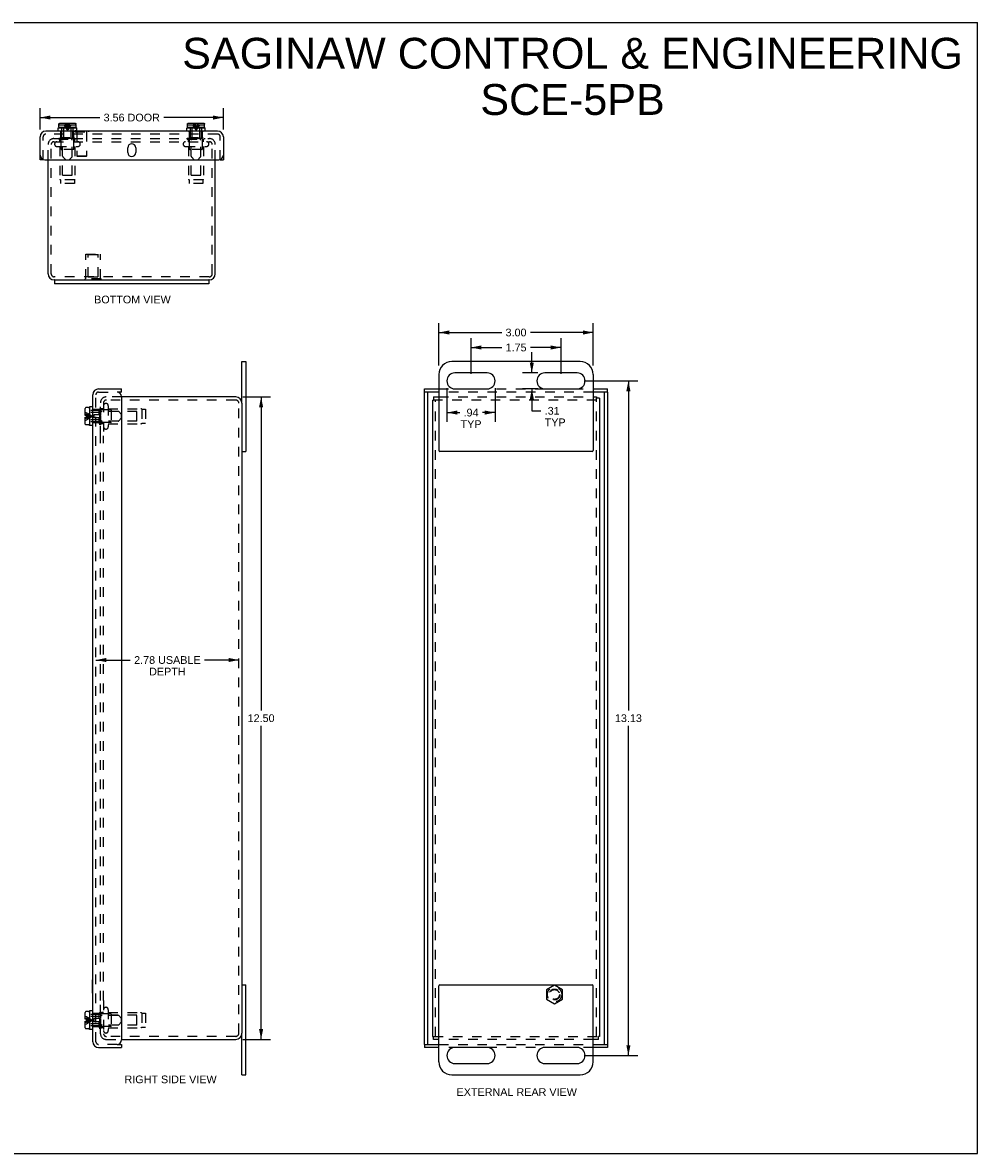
# Model space of a CAD drawing. Header units: inches. Extents: x 0 to 34, y 0 to 22.
# Tile 3 of 3: x 15.4 to 34, y 0 to 22. Entities that reach past the tile are written whole.
import ezdxf

# ---------------------------------------------------------------- set-up
doc = ezdxf.new("R2010")
doc.units = ezdxf.units.IN
doc.header["$LTSCALE"] = 1.87
doc.header["$MEASUREMENT"] = 0
doc.linetypes.add('HIDDEN', pattern=[0.2, 0.1, -0.1])
doc.layers.get('0').update_dxf_attribs({"linetype": 'CONTINUOUS'})
for name, color, linetype in [('DEFAULT_2', 8, 'HIDDEN'), ('DIMENSIONS', 7, 'CONTINUOUS'), ('DOOR_ASSEMBLY', 7, 'CONTINUOUS')]:
    doc.layers.add(name, color=color, linetype=linetype)
doc.styles.get("Standard").update_dxf_attribs({"font": 'arial.ttf'})
doc.dimstyles.new('DIMSTYLE_2', dxfattribs={"dimtxt": 0.15, "dimasz": 0.2, "dimexe": 0.09, "dimexo": 0.07, "dimgap": 0.0375, "dimtad": 0, "dimtih": 1, "dimtoh": 1, "dimzin": 4, "dimdsep": 46, "dimtxsty": 'Standard', "dimblk": '_FILLED', "dimblk1": '_FILLED', "dimblk2": '_FILLED', "dimcen": 0.09, "dimadec": 3, "dimazin": 1, "dimtfac": 1, "dimtdec": 3, "dimtofl": 0, "dimtmove": 0, "dimatfit": 3, "dimldrblk": '_FILLED', "dimfxl": 0, "dimtolj": 1, "dimtzin": 4, "dimarcsym": 0})

# ---------------------------------------------------------------- blocks, each defined once
blk = doc.blocks.new('_FILLED')
at = {"color": 0, "linetype": 'ByBlock'}
blk.add_solid([(0, 0), (-1, 0.2), (-1, -0.2)], dxfattribs=at)
blk = doc.blocks.new('*D3')
at = {"layer": 'DIMENSIONS', "color": 2, "linetype": 'Continuous'}
for p, q in [((15.776, 19.919), (15.776, 20.333)), ((19.339, 19.919), (19.339, 20.333)), ((15.776, 20.153), (16.936, 20.153)), ((19.339, 20.153), (18.179, 20.153))]:
    blk.add_line(p, q, dxfattribs=at)
at = {"layer": 'DIMENSIONS', "color": 2, "linetype": 'Continuous', "xscale": 0.2, "yscale": 0.2, "zscale": 0.2, "rotation": 180}
blk.add_blockref('_FILLED', (15.776, 20.153), dxfattribs=at)
at = {"layer": 'DIMENSIONS', "color": 2, "linetype": 'Continuous', "xscale": 0.2, "yscale": 0.2, "zscale": 0.2}
blk.add_blockref('_FILLED', (19.339, 20.153), dxfattribs=at)
at = {"layer": 'DIMENSIONS', "color": 2, "linetype": 'Continuous', "insert": (17.558, 20.228), "char_height": 0.15, "width": 1.09349, "attachment_point": 2, "line_spacing_factor": 0.9}
blk.add_mtext('3.56 DOOR', dxfattribs=at)
blk = doc.blocks.new('*D4')
at = {"layer": 'DIMENSIONS', "color": 2, "linetype": 'Continuous'}
for p, q in [((23.53, 15.326), (23.53, 16.151)), ((26.53, 15.326), (26.53, 16.151)), ((23.53, 15.971), (24.751, 15.971)), ((26.53, 15.971), (25.308, 15.971))]:
    blk.add_line(p, q, dxfattribs=at)
at = {"layer": 'DIMENSIONS', "color": 2, "linetype": 'Continuous', "xscale": 0.2, "yscale": 0.2, "zscale": 0.2, "rotation": 180}
blk.add_blockref('_FILLED', (23.53, 15.971), dxfattribs=at)
at = {"layer": 'DIMENSIONS', "color": 2, "linetype": 'Continuous', "xscale": 0.2, "yscale": 0.2, "zscale": 0.2}
blk.add_blockref('_FILLED', (26.53, 15.971), dxfattribs=at)
at = {"layer": 'DIMENSIONS', "color": 2, "linetype": 'Continuous', "insert": (25.03, 16.046), "char_height": 0.15, "width": 0.40762, "attachment_point": 2, "line_spacing_factor": 0.9}
blk.add_mtext('3.00', dxfattribs=at)
blk = doc.blocks.new('*D5')
at = {"layer": 'DIMENSIONS', "color": 2, "linetype": 'Continuous'}
for p, q in [((23.686, 14.889), (23.686, 14.233)), ((24.623, 14.889), (24.623, 14.233)), ((23.686, 14.413), (23.934, 14.413)), ((24.623, 14.413), (24.375, 14.413))]:
    blk.add_line(p, q, dxfattribs=at)
at = {"layer": 'DIMENSIONS', "color": 2, "linetype": 'Continuous', "xscale": 0.2, "yscale": 0.2, "zscale": 0.2, "rotation": 180}
blk.add_blockref('_FILLED', (23.686, 14.413), dxfattribs=at)
at = {"layer": 'DIMENSIONS', "color": 2, "linetype": 'Continuous', "xscale": 0.2, "yscale": 0.2, "zscale": 0.2}
blk.add_blockref('_FILLED', (24.623, 14.413), dxfattribs=at)
at = {"layer": 'DIMENSIONS', "color": 2, "linetype": 'Continuous', "insert": (24.155, 14.488), "char_height": 0.15, "width": 0.40651, "attachment_point": 2, "line_spacing_factor": 0.9}
blk.add_mtext('.94\\PTYP', dxfattribs=at)
blk = doc.blocks.new('*D6')
at = {"layer": 'DIMENSIONS', "color": 2, "linetype": 'Continuous'}
for p, q in [((25.337, 15.186), (25.337, 15.586)), ((25.452, 15.186), (25.157, 15.186)), ((25.452, 14.873), (25.157, 14.873)), ((25.337, 14.873), (25.337, 14.448)), ((25.337, 14.448), (25.512, 14.448))]:
    blk.add_line(p, q, dxfattribs=at)
at = {"layer": 'DIMENSIONS', "color": 2, "linetype": 'Continuous', "xscale": 0.2, "yscale": 0.2, "zscale": 0.2}
for p, rotation in [((25.337, 15.186), 270), ((25.337, 14.873), 90)]:
    blk.add_blockref('_FILLED', p, dxfattribs=dict(at, rotation=rotation))
at = {"layer": 'DIMENSIONS', "color": 2, "linetype": 'Continuous', "insert": (25.587, 14.523), "char_height": 0.15, "width": 0.40651, "attachment_point": 1, "line_spacing_factor": 0.9}
blk.add_mtext('.31\\PTYP', dxfattribs=at)
blk = doc.blocks.new('*D7')
at = {"layer": 'DIMENSIONS', "color": 2, "linetype": 'Continuous'}
for p, q in [((19.72, 14.717), (20.253, 14.717)), ((20.073, 14.717), (20.073, 8.617)), ((20.073, 2.217), (20.073, 8.317)), ((19.72, 2.217), (20.253, 2.217))]:
    blk.add_line(p, q, dxfattribs=at)
at = {"layer": 'DIMENSIONS', "color": 2, "linetype": 'Continuous', "xscale": 0.2, "yscale": 0.2, "zscale": 0.2}
for p, rotation in [((20.073, 14.717), 90), ((20.073, 2.217), 270)]:
    blk.add_blockref('_FILLED', p, dxfattribs=dict(at, rotation=rotation))
at = {"layer": 'DIMENSIONS', "color": 2, "linetype": 'Continuous', "insert": (20.073, 8.542), "char_height": 0.15, "width": 0.52416, "attachment_point": 2, "line_spacing_factor": 0.9}
blk.add_mtext('12.50', dxfattribs=at)
blk = doc.blocks.new('*D8')
at = {"layer": 'DIMENSIONS', "color": 2, "linetype": 'Continuous'}
for p, q in [((16.862, 9.599), (17.53, 9.599)), ((19.64, 9.599), (18.971, 9.599))]:
    blk.add_line(p, q, dxfattribs=at)
at = {"layer": 'DIMENSIONS', "color": 2, "linetype": 'Continuous', "xscale": 0.2, "yscale": 0.2, "zscale": 0.2, "rotation": 180}
blk.add_blockref('_FILLED', (16.862, 9.599), dxfattribs=at)
at = {"layer": 'DIMENSIONS', "color": 2, "linetype": 'Continuous', "xscale": 0.2, "yscale": 0.2, "zscale": 0.2}
blk.add_blockref('_FILLED', (19.64, 9.599), dxfattribs=at)
at = {"layer": 'DIMENSIONS', "color": 2, "linetype": 'Continuous', "insert": (18.251, 9.674), "char_height": 0.15, "width": 1.29089, "attachment_point": 2, "line_spacing_factor": 0.9}
blk.add_mtext('2.78 USABLE\\PDEPTH', dxfattribs=at)
blk = doc.blocks.new('*D10')
at = {"layer": 'DIMENSIONS', "color": 2, "linetype": 'Continuous'}
for p, q in [((26.357, 15.029), (27.395, 15.029)), ((27.215, 15.029), (27.215, 8.617)), ((27.215, 1.904), (27.215, 8.317)), ((26.357, 1.904), (27.395, 1.904))]:
    blk.add_line(p, q, dxfattribs=at)
at = {"layer": 'DIMENSIONS', "color": 2, "linetype": 'Continuous', "xscale": 0.2, "yscale": 0.2, "zscale": 0.2}
for p, rotation in [((27.215, 15.029), 90), ((27.215, 1.904), 270)]:
    blk.add_blockref('_FILLED', p, dxfattribs=dict(at, rotation=rotation))
at = {"layer": 'DIMENSIONS', "color": 2, "linetype": 'Continuous', "insert": (27.215, 8.542), "char_height": 0.15, "width": 0.52416, "attachment_point": 2, "line_spacing_factor": 0.9}
blk.add_mtext('13.13', dxfattribs=at)
blk = doc.blocks.new('*D11')
at = {"layer": 'DIMENSIONS', "color": 2, "linetype": 'Continuous'}
for p, q in [((24.155, 15.169), (24.155, 15.859)), ((25.905, 15.169), (25.905, 15.859)), ((24.155, 15.679), (24.751, 15.679)), ((25.905, 15.679), (25.308, 15.679))]:
    blk.add_line(p, q, dxfattribs=at)
at = {"layer": 'DIMENSIONS', "color": 2, "linetype": 'Continuous', "xscale": 0.2, "yscale": 0.2, "zscale": 0.2, "rotation": 180}
blk.add_blockref('_FILLED', (24.155, 15.679), dxfattribs=at)
at = {"layer": 'DIMENSIONS', "color": 2, "linetype": 'Continuous', "xscale": 0.2, "yscale": 0.2, "zscale": 0.2}
blk.add_blockref('_FILLED', (25.905, 15.679), dxfattribs=at)
at = {"layer": 'DIMENSIONS', "color": 2, "linetype": 'Continuous', "insert": (25.03, 15.754), "char_height": 0.15, "width": 0.40762, "attachment_point": 2, "line_spacing_factor": 0.9}
blk.add_mtext('1.75', dxfattribs=at)

msp = doc.modelspace()

# ---------------------------------------------------------------- linework, layer by layer
at = {"color": 7, "linetype": 'Continuous'}
for p, q in [((0, 22), (34, 22)), ((34, 0), (34, 22)), ((16.0575, 16.9928), (16.0575, 16.9178)), ((16.0575, 16.9928), (19.0575, 16.9928)), ((19.0575, 16.9928), (19.0575, 16.9178)), ((19.6997, 14.5968), (19.6997, 15.4043)), ((19.6997, 15.4043), (19.7747, 15.4043)), ((23.4046, 14.6568), (23.4266, 14.6568)), ((23.4266, 14.7168), (23.4266, 14.6568)), ((26.5946, 14.7168), (26.5946, 14.6948)), ((26.6546, 14.6948), (26.5946, 14.6948)), ((19.6997, 13.6543), (19.7747, 13.6543)), ((19.6997, 3.2793), (19.7747, 3.2793)), ((19.6997, 1.5293), (19.6997, 2.3368)), ((23.4046, 2.2768), (23.4266, 2.2768)), ((23.4266, 2.2168), (23.4266, 2.2768)), ((26.6546, 2.2768), (26.6326, 2.2768)), ((26.6326, 2.2168), (26.6326, 2.2768)), ((19.6997, 1.5293), (19.7747, 1.5293)), ((0, 0), (34, 0))]:
    msp.add_line(p, q, dxfattribs=at)
at = {"color": 3, "linetype": 'Continuous'}
for p, q in [((15.9325, 17.1128), (15.9325, 19.3308)), ((19.1825, 17.1128), (19.1825, 19.3308)), ((16.0575, 16.9928), (16.0525, 16.9928)), ((19.0625, 16.9928), (19.0575, 16.9928)), ((19.0575, 16.9178), (16.0575, 16.9178)), ((19.7747, 15.4043), (19.7747, 13.6543)), ((26.2796, 15.4043), (23.7796, 15.4043)), ((24.4671, 15.1856), (23.8421, 15.1856)), ((26.2171, 15.1856), (25.5921, 15.1856)), ((23.5296, 15.1543), (23.5296, 13.6743)), ((26.5296, 15.1543), (26.5296, 13.6743)), ((23.8421, 14.8731), (24.4671, 14.8731)), ((25.5921, 14.8731), (26.2171, 14.8731)), ((19.5797, 14.7168), (17.3617, 14.7168)), ((19.6997, 14.5968), (19.6997, 2.3368)), ((23.4046, 14.6568), (23.4046, 2.2768)), ((23.4266, 14.7168), (23.5296, 14.7168)), ((26.5296, 14.7168), (26.5946, 14.7168)), ((26.6546, 14.6948), (26.6546, 2.2768)), ((26.5096, 13.6543), (23.5496, 13.6543)), ((19.7747, 1.5293), (19.7747, 3.2793)), ((23.5296, 1.7793), (23.5296, 3.2593)), ((23.5496, 3.2793), (26.5096, 3.2793)), ((26.5296, 1.7793), (26.5296, 3.2593)), ((17.3617, 2.2168), (19.5797, 2.2168)), ((23.5296, 2.2168), (23.4266, 2.2168)), ((26.6326, 2.2168), (26.5296, 2.2168)), ((24.4671, 2.0606), (23.8421, 2.0606)), ((26.2171, 2.0606), (25.5921, 2.0606)), ((23.8421, 1.7481), (24.4671, 1.7481)), ((25.5921, 1.7481), (26.2171, 1.7481)), ((23.7796, 1.5293), (26.2796, 1.5293))]:
    msp.add_line(p, q, dxfattribs=at)
for centre, radius, start, end in [((16.0525, 17.1128), 0.12, 180, 270), ((19.0625, 17.1128), 0.12, 270, 360), ((23.7796, 15.1543), 0.25, 90, 180), ((26.2796, 15.1543), 0.25, 0, 90), ((23.8421, 15.0293), 0.1562, 90, 270), ((24.4671, 15.0293), 0.1562, 270, 90), ((25.5921, 15.0293), 0.1562, 90, 270), ((26.2171, 15.0293), 0.1562, 270, 90), ((19.5797, 14.5968), 0.12, 0, 90), ((23.5496, 13.6743), 0.02, 180, 270), ((26.5096, 13.6743), 0.02, 270, 360), ((23.5496, 3.2593), 0.02, 90, 180), ((26.5096, 3.2593), 0.02, 0, 90), ((19.5797, 2.3368), 0.12, 270, 360), ((23.8421, 1.9043), 0.1562, 90, 270), ((24.4671, 1.9043), 0.1562, 270, 90), ((25.5921, 1.9043), 0.1562, 90, 270), ((26.2171, 1.9043), 0.1562, 270, 90), ((23.7796, 1.7793), 0.25, 180, 270), ((26.2796, 1.7793), 0.25, 270, 360)]:
    msp.add_arc(centre, radius, start, end, dxfattribs=at)
at = {"layer": 'DEFAULT_2', "color": 8, "linetype": 'HIDDEN'}
for p, q in [((15.9325, 19.3308), (15.9325, 19.6278)), ((15.9925, 17.1128), (15.9925, 19.6278)), ((16.0445, 19.7428), (19.0705, 19.7428)), ((16.0445, 19.6828), (19.0705, 19.6828)), ((16.1038, 19.5903), (16.5113, 19.5903)), ((16.1375, 19.7348), (16.1375, 19.7528)), ((16.1375, 19.7528), (16.4775, 19.7528)), ((16.1375, 19.7348), (16.4775, 19.7348)), ((16.1615, 19.6828), (16.1615, 19.7248)), ((16.1615, 19.5903), (16.1615, 18.9572)), ((16.1825, 19.5428), (16.1825, 19.7528)), ((16.4325, 19.5428), (16.4325, 19.7528)), ((16.4535, 19.6828), (16.4535, 19.7248)), ((16.4535, 19.5903), (16.4535, 18.9572)), ((16.4775, 19.7348), (16.4775, 19.7528)), ((18.6038, 19.5903), (19.0113, 19.5903)), ((18.6375, 19.7348), (18.6375, 19.7528)), ((18.6375, 19.7528), (18.9775, 19.7528)), ((18.6375, 19.7348), (18.9775, 19.7348)), ((18.6615, 19.6828), (18.6615, 19.7248)), ((18.6615, 19.5903), (18.6615, 18.9572)), ((18.6825, 19.5428), (18.6825, 19.7528)), ((18.9325, 19.5428), (18.9325, 19.7528)), ((18.9535, 19.6828), (18.9535, 19.7248)), ((18.9535, 19.5903), (18.9535, 18.9572)), ((18.9775, 19.7348), (18.9775, 19.7528)), ((19.1225, 17.1128), (19.1225, 19.6278)), ((19.1825, 19.3308), (19.1825, 19.6278)), ((16.4225, 19.5328), (16.1925, 19.5328)), ((16.2125, 19.0328), (16.2125, 19.5328)), ((16.4025, 19.0328), (16.4025, 19.5328)), ((18.9225, 19.5328), (18.6925, 19.5328)), ((18.7125, 19.0328), (18.7125, 19.5328)), ((18.9025, 19.0328), (18.9025, 19.5328)), ((16.1725, 18.9393), (16.1725, 18.8703)), ((16.4425, 18.9393), (16.1725, 18.9393)), ((16.2125, 19.0328), (16.4025, 19.0328)), ((16.4425, 18.9393), (16.4425, 18.8703)), ((18.9425, 18.9393), (18.6725, 18.9393)), ((18.6725, 18.9393), (18.6725, 18.8703)), ((18.7125, 19.0328), (18.9025, 19.0328)), ((18.9425, 18.9393), (18.9425, 18.8703)), ((16.4425, 18.8703), (16.1725, 18.8703)), ((18.9425, 18.8703), (18.6725, 18.8703)), ((16.6675, 17.4924), (16.9475, 17.4924)), ((16.6675, 17.0134), (16.6675, 17.4924)), ((16.7125, 17.4824), (16.7025, 17.4924)), ((16.9025, 17.4824), (16.7125, 17.4824)), ((16.7125, 17.0549), (16.7125, 17.4824)), ((16.9025, 17.4824), (16.9125, 17.4924)), ((16.9025, 17.0549), (16.9025, 17.4824)), ((16.9475, 17.0134), (16.9475, 17.4924)), ((19.0625, 17.0528), (16.0525, 17.0528)), ((16.9635, 17.0134), (16.6515, 17.0134)), ((16.6515, 16.9924), (16.6515, 17.0134)), ((16.9635, 16.9924), (16.6515, 16.9924)), ((16.7125, 17.0549), (16.9025, 17.0549)), ((16.8075, 16.9924), (16.8075, 17.0134)), ((16.9635, 16.9924), (16.9635, 17.0134)), ((16.9497, 13.9607), (16.9497, 14.6048)), ((17.0097, 14.6048), (17.0097, 13.9607)), ((17.3617, 14.7168), (17.0617, 14.7168)), ((17.0647, 14.6568), (17.0617, 14.6568)), ((19.5797, 14.6568), (17.0647, 14.6568)), ((17.1022, 14.5456), (17.1022, 14.1381)), ((19.6397, 2.3368), (19.6397, 14.5968)), ((26.5946, 14.6568), (23.4266, 14.6568)), ((23.4646, 2.2768), (23.4646, 14.6568)), ((23.5296, 14.7168), (26.5296, 14.7168)), ((26.5946, 2.2768), (26.5946, 14.6948)), ((16.9397, 14.1718), (16.9397, 14.5118)), ((16.9577, 14.5118), (16.9397, 14.5118)), ((17.1497, 14.4668), (16.9397, 14.4668)), ((16.9577, 14.1718), (16.9577, 14.5118)), ((17.0097, 14.4878), (16.9677, 14.4878)), ((17.1022, 14.4878), (17.7353, 14.4878)), ((17.1597, 14.4568), (17.1597, 14.2268)), ((17.6597, 14.4368), (17.1597, 14.4368)), ((17.6597, 14.2468), (17.6597, 14.4368)), ((17.7532, 14.4768), (17.7532, 14.2068)), ((17.7532, 14.4768), (17.8222, 14.4768)), ((17.8222, 14.4768), (17.8222, 14.2068)), ((17.1497, 14.2168), (16.9397, 14.2168)), ((16.9577, 14.1718), (16.9397, 14.1718)), ((17.0097, 14.1958), (16.9677, 14.1958)), ((17.1022, 14.1958), (17.7353, 14.1958)), ((17.6597, 14.2468), (17.1597, 14.2468)), ((17.7532, 14.2068), (17.8222, 14.2068)), ((16.9497, 2.9731), (16.9497, 13.9606)), ((17.0097, 2.9731), (17.0097, 13.9606)), ((25.7796, 3.272), (25.6236, 3.1819)), ((25.6236, 3.1819), (25.6236, 3.0018)), ((25.9356, 3.1819), (25.7796, 3.272)), ((25.9356, 3.0018), (25.9356, 3.1819)), ((16.9497, 2.3288), (16.9497, 2.973)), ((17.0097, 2.973), (17.0097, 2.3288)), ((25.6236, 3.0018), (25.7796, 2.9117)), ((25.7796, 2.9117), (25.9356, 3.0018)), ((16.9577, 2.7618), (16.9397, 2.7618)), ((16.9397, 2.4218), (16.9397, 2.7618)), ((17.1497, 2.7168), (16.9397, 2.7168)), ((16.9577, 2.4218), (16.9577, 2.7618)), ((17.0097, 2.7378), (16.9677, 2.7378)), ((17.1022, 2.7956), (17.1022, 2.3881)), ((17.1022, 2.7378), (17.7353, 2.7378)), ((17.1597, 2.7068), (17.1597, 2.4768)), ((17.6597, 2.6868), (17.1597, 2.6868)), ((17.6597, 2.4968), (17.6597, 2.6868)), ((17.7532, 2.7268), (17.8222, 2.7268)), ((17.7532, 2.7268), (17.7532, 2.4568)), ((17.8222, 2.7268), (17.8222, 2.4568)), ((17.1497, 2.4668), (16.9397, 2.4668)), ((16.9577, 2.4218), (16.9397, 2.4218)), ((17.0097, 2.4458), (16.9677, 2.4458)), ((17.1022, 2.4458), (17.7353, 2.4458)), ((17.6597, 2.4968), (17.1597, 2.4968)), ((17.7532, 2.4568), (17.8222, 2.4568)), ((17.0617, 2.2768), (17.0647, 2.2768)), ((17.0617, 2.2168), (17.3617, 2.2168)), ((19.5797, 2.2768), (17.0647, 2.2768)), ((23.4266, 2.2768), (26.6326, 2.2768)), ((26.5296, 2.2168), (23.5296, 2.2168))]:
    msp.add_line(p, q, dxfattribs=at)
for radius in [0.1421, 0.14, 0.105, 0.095]:
    msp.add_circle((25.7796, 3.0918), radius, dxfattribs=at)
for centre, radius, start, end in [((16.0445, 19.6308), 0.112, 90, 180), ((16.0445, 19.6308), 0.052, 90, 180), ((16.1038, 19.6366), 0.0462, 90, 270), ((16.1515, 19.7248), 0.01, 0, 90), ((16.4635, 19.7248), 0.01, 90, 180), ((16.5113, 19.6366), 0.0462, 270, 90), ((18.6038, 19.6366), 0.0462, 90, 270), ((18.6515, 19.7248), 0.01, 0, 90), ((18.9635, 19.7248), 0.01, 90, 180), ((19.0113, 19.6366), 0.0462, 270, 90), ((19.0705, 19.6308), 0.112, 0, 90), ((19.0705, 19.6308), 0.052, 0, 90), ((16.1925, 19.5428), 0.01, 180, 270), ((16.4225, 19.5428), 0.01, 270, 360), ((18.6925, 19.5428), 0.01, 180, 270), ((18.9225, 19.5428), 0.01, 270, 360), ((16.1815, 18.9572), 0.02, 180, 243.25632), ((16.4335, 18.9572), 0.02, 296.74368, 360), ((18.6815, 18.9572), 0.02, 180, 243.25632), ((18.9335, 18.9572), 0.02, 296.74368, 360), ((16.0525, 17.1128), 0.06, 180, 270), ((19.0625, 17.1128), 0.06, 270, 360), ((17.0617, 14.6048), 0.112, 90, 180), ((17.0617, 14.6048), 0.052, 90, 180), ((17.056, 14.5456), 0.0462, 0, 180), ((19.5797, 14.5968), 0.06, 0, 90), ((16.9677, 14.4978), 0.01, 180.00004, 270), ((17.1497, 14.4568), 0.01, 359.99997, 90), ((17.7353, 14.4678), 0.02, 26.74368, 90), ((16.9677, 14.1858), 0.01, 90, 179.99996), ((17.056, 14.1381), 0.0462, 180, 360), ((17.1497, 14.2268), 0.01, 270, 0.00003), ((17.7353, 14.2158), 0.02, 270, 333.25632), ((16.9677, 2.7478), 0.01, 180.00004, 270), ((17.056, 2.7956), 0.0462, 0, 180), ((17.1497, 2.7068), 0.01, 359.99997, 90), ((17.7353, 2.7178), 0.02, 26.74368, 90), ((16.9677, 2.4358), 0.01, 90, 179.99996), ((17.1497, 2.4768), 0.01, 270, 0.00003), ((17.7353, 2.4658), 0.02, 270, 333.25632), ((17.0617, 2.3288), 0.112, 180, 270), ((17.056, 2.3881), 0.0462, 180, 360), ((17.0617, 2.3288), 0.052, 180, 270), ((19.5797, 2.3368), 0.06, 270, 360)]:
    msp.add_arc(centre, radius, start, end, dxfattribs=at)
at = {"layer": 'DOOR_ASSEMBLY', "color": 7, "linetype": 'Continuous'}
for p, q in [((16.1413, 20.0263), (16.1414, 20.0278)), ((16.1413, 20.0083), (16.1413, 20.0263)), ((16.1549, 20.0412), (16.1564, 20.0413)), ((16.1564, 20.0413), (16.4586, 20.0413)), ((16.4586, 20.0413), (16.4601, 20.0412)), ((16.4737, 20.0083), (16.4737, 20.0263)), ((18.6413, 20.0263), (18.6414, 20.0278)), ((18.6413, 20.0083), (18.6413, 20.0263)), ((18.6549, 20.0412), (18.6564, 20.0413)), ((18.6564, 20.0413), (18.9586, 20.0413)), ((18.9586, 20.0413), (18.9601, 20.0412)), ((18.9737, 20.0083), (18.9737, 20.0263)), ((16.1265, 19.8908), (16.1265, 19.9533)), ((16.1265, 19.9533), (16.4885, 19.9533)), ((16.1405, 19.9733), (16.1405, 20.0083)), ((16.1405, 20.0083), (16.1413, 20.0083)), ((16.4595, 19.9583), (16.1555, 19.9583)), ((16.2345, 19.9533), (16.2345, 19.9583)), ((16.3805, 19.9533), (16.3805, 19.9583)), ((16.4737, 20.0083), (16.4745, 20.0083)), ((16.4745, 19.9733), (16.4745, 20.0083)), ((16.4885, 19.8908), (16.4885, 19.9533)), ((16.4885, 19.8948), (16.7143, 19.8948)), ((16.7143, 19.8948), (16.7143, 19.8908)), ((18.6265, 19.8908), (18.6265, 19.9533)), ((18.6265, 19.9533), (18.9885, 19.9533)), ((18.6405, 19.9733), (18.6405, 20.0083)), ((18.6405, 20.0083), (18.6413, 20.0083)), ((18.9595, 19.9583), (18.6555, 19.9583)), ((18.7345, 19.9533), (18.7345, 19.9583)), ((18.8805, 19.9533), (18.8805, 19.9583)), ((18.9737, 20.0083), (18.9745, 20.0083)), ((18.9745, 19.9733), (18.9745, 20.0083)), ((18.9885, 19.8908), (18.9885, 19.9533)), ((15.8363, 19.3308), (15.7763, 19.3308)), ((19.2788, 19.3308), (19.3388, 19.3308)), ((17.3617, 14.8131), (17.2717, 14.8131)), ((17.3617, 14.8131), (17.3617, 14.8731)), ((23.2484, 14.8131), (23.2484, 14.8731)), ((23.5296, 14.8131), (23.2484, 14.8131)), ((23.3084, 14.8131), (23.3084, 2.1206)), ((26.8109, 14.8131), (26.5296, 14.8131)), ((26.7509, 2.1206), (26.7509, 14.8131)), ((26.8109, 14.8131), (26.8109, 14.8731)), ((16.7392, 14.5228), (16.7392, 14.1608)), ((16.8017, 14.5228), (16.7392, 14.5228)), ((16.6512, 14.3583), (16.6512, 14.4938)), ((16.6842, 14.3583), (16.6512, 14.3583)), ((16.6512, 14.1898), (16.6512, 14.3253)), ((16.6512, 14.3253), (16.6842, 14.3253)), ((16.7192, 14.5088), (16.6662, 14.5088)), ((16.6842, 14.3253), (16.6842, 14.3583)), ((16.7342, 14.4938), (16.7342, 14.1898)), ((16.7392, 14.4148), (16.7342, 14.4148)), ((16.7192, 14.1748), (16.6662, 14.1748)), ((16.7392, 14.2688), (16.7342, 14.2688)), ((16.8017, 14.1608), (16.7392, 14.1608)), ((16.7977, 3.3736), (16.8017, 3.3736)), ((16.7977, 3.1176), (16.7977, 3.3736)), ((16.7977, 3.1176), (16.8017, 3.1176)), ((16.6512, 2.6083), (16.6512, 2.7438)), ((16.7192, 2.7588), (16.6662, 2.7588)), ((16.7342, 2.7438), (16.7342, 2.4398)), ((16.7392, 2.6648), (16.7342, 2.6648)), ((16.8017, 2.7728), (16.7392, 2.7728)), ((16.7392, 2.7728), (16.7392, 2.4108)), ((16.6842, 2.6083), (16.6512, 2.6083)), ((16.6512, 2.5753), (16.6842, 2.5753)), ((16.6512, 2.4398), (16.6512, 2.5753)), ((16.7192, 2.4248), (16.6662, 2.4248)), ((16.6842, 2.5753), (16.6842, 2.6083)), ((16.7392, 2.5188), (16.7342, 2.5188)), ((16.8017, 2.4108), (16.7392, 2.4108)), ((17.2717, 2.1206), (17.3617, 2.1206)), ((17.3617, 2.1206), (17.3617, 2.0606)), ((23.2484, 2.1206), (23.5296, 2.1206)), ((23.2484, 2.1206), (23.2484, 2.0606)), ((26.5296, 2.1206), (26.8109, 2.1206)), ((26.8109, 2.1206), (26.8109, 2.0606))]:
    msp.add_line(p, q, dxfattribs=at)
at = {"layer": 'DOOR_ASSEMBLY', "color": 8, "linetype": 'HIDDEN'}
for p, q in [((16.1431, 20.0334), (16.1431, 20.0334)), ((16.1439, 20.0346), (16.1439, 20.0346)), ((16.1448, 20.0358), (16.1447, 20.0358)), ((16.1458, 20.0369), (16.1457, 20.0369)), ((16.1468, 20.0379), (16.1468, 20.0379)), ((16.148, 20.0388), (16.148, 20.0388)), ((16.1493, 20.0395), (16.1493, 20.0395)), ((16.1549, 20.0412), (16.1535, 20.041)), ((16.4657, 20.0395), (16.4657, 20.0395)), ((16.467, 20.0388), (16.467, 20.0388)), ((16.4682, 20.0379), (16.4682, 20.0379)), ((16.4693, 20.0369), (16.4693, 20.0369)), ((16.4703, 20.0358), (16.4703, 20.0358)), ((16.4711, 20.0346), (16.4711, 20.0346)), ((16.4719, 20.0334), (16.4719, 20.0334)), ((16.4736, 20.0278), (16.4734, 20.0292)), ((18.6431, 20.0334), (18.6431, 20.0334)), ((18.6439, 20.0346), (18.6439, 20.0346)), ((18.6448, 20.0358), (18.6447, 20.0358)), ((18.6458, 20.0369), (18.6457, 20.0369)), ((18.6468, 20.0379), (18.6468, 20.0379)), ((18.648, 20.0388), (18.648, 20.0388)), ((18.6493, 20.0395), (18.6493, 20.0395)), ((18.6549, 20.0412), (18.6535, 20.041)), ((18.9657, 20.0395), (18.9657, 20.0395)), ((18.967, 20.0388), (18.967, 20.0388)), ((18.9682, 20.0379), (18.9682, 20.0379)), ((18.9693, 20.0369), (18.9693, 20.0369)), ((18.9703, 20.0358), (18.9703, 20.0358)), ((18.9711, 20.0346), (18.9711, 20.0346)), ((18.9719, 20.0334), (18.9719, 20.0334)), ((18.9736, 20.0278), (18.9734, 20.0292)), ((19.2268, 19.8308), (15.8883, 19.8308)), ((16.1413, 20.0083), (16.2749, 20.0083)), ((16.1775, 19.8733), (16.1775, 19.8908)), ((16.1775, 19.8733), (16.2017, 19.8733)), ((16.181, 19.7658), (16.181, 19.8733)), ((16.1975, 19.8733), (16.1975, 19.9533)), ((16.2017, 19.7433), (16.2017, 19.8733)), ((16.2345, 19.7455), (16.2345, 19.9533)), ((16.2619, 19.9728), (16.2724, 19.9553)), ((16.3425, 20.0135), (16.3401, 20.0083)), ((16.3401, 20.0083), (16.4737, 20.0083)), ((16.3531, 19.9728), (16.3426, 19.9553)), ((16.3805, 19.7455), (16.3805, 19.9533)), ((16.4133, 19.7433), (16.4133, 19.8733)), ((16.4133, 19.8733), (16.4375, 19.8733)), ((16.4175, 19.8733), (16.4175, 19.9533)), ((16.434, 19.7658), (16.434, 19.8733)), ((16.4375, 19.8733), (16.4375, 19.8908)), ((16.4583, 19.8948), (16.4583, 19.8768)), ((16.4885, 19.8948), (16.4583, 19.8948)), ((16.4583, 19.8768), (16.7143, 19.8768)), ((16.4923, 19.8768), (16.4923, 19.4048)), ((16.6803, 19.8768), (16.6803, 19.4048)), ((16.7143, 19.8908), (16.7143, 19.8768)), ((18.6413, 20.0083), (18.7749, 20.0083)), ((18.6775, 19.8733), (18.6775, 19.8908)), ((18.6775, 19.8733), (18.7017, 19.8733)), ((18.681, 19.7658), (18.681, 19.8733)), ((18.6975, 19.8733), (18.6975, 19.9533)), ((18.7017, 19.7433), (18.7017, 19.8733)), ((18.7345, 19.7455), (18.7345, 19.9533)), ((18.7619, 19.9728), (18.7724, 19.9553)), ((18.8425, 20.0135), (18.8401, 20.0083)), ((18.8401, 20.0083), (18.9737, 20.0083)), ((18.8531, 19.9728), (18.8426, 19.9553)), ((18.8805, 19.7455), (18.8805, 19.9533)), ((18.9133, 19.7433), (18.9133, 19.8733)), ((18.9133, 19.8733), (18.9375, 19.8733)), ((18.9175, 19.8733), (18.9175, 19.9533)), ((18.934, 19.7658), (18.934, 19.8733)), ((18.9375, 19.8733), (18.9375, 19.8908)), ((15.8363, 19.3308), (15.8363, 19.7788)), ((16.1677, 19.7658), (16.1756, 19.758)), ((16.1677, 19.7658), (16.4473, 19.7658)), ((16.1756, 19.7581), (16.1833, 19.7505)), ((16.1833, 19.7506), (16.1908, 19.7433)), ((16.4242, 19.7433), (16.1908, 19.7433)), ((16.2135, 19.3985), (16.2135, 19.7121)), ((16.2301, 19.7349), (16.2179, 19.7227)), ((16.3849, 19.7349), (16.3971, 19.7227)), ((16.4015, 19.3985), (16.4015, 19.7121)), ((16.4242, 19.7433), (16.4317, 19.7506)), ((16.4317, 19.7505), (16.4394, 19.7581)), ((16.4394, 19.758), (16.4473, 19.7658)), ((18.6677, 19.7658), (18.9473, 19.7658)), ((18.6677, 19.7658), (18.6756, 19.758)), ((18.6756, 19.7581), (18.6833, 19.7505)), ((18.6833, 19.7506), (18.6908, 19.7433)), ((18.9242, 19.7433), (18.6908, 19.7433)), ((18.7135, 19.3985), (18.7135, 19.7121)), ((18.7301, 19.7349), (18.7179, 19.7227)), ((18.8849, 19.7349), (18.8971, 19.7227)), ((18.9015, 19.3985), (18.9015, 19.7121)), ((18.9242, 19.7433), (18.9317, 19.7506)), ((18.9317, 19.7505), (18.9394, 19.7581)), ((18.9394, 19.758), (18.9473, 19.7658)), ((19.2788, 19.3308), (19.2788, 19.7788)), ((16.2745, 19.3313), (16.2179, 19.3879)), ((16.3405, 19.3313), (16.3971, 19.3879)), ((16.5023, 19.3948), (16.4923, 19.4048)), ((16.6803, 19.4048), (16.4923, 19.4048)), ((16.6703, 19.3948), (16.5023, 19.3948)), ((16.6703, 19.3948), (16.6803, 19.4048)), ((18.7745, 19.3313), (18.7179, 19.3879)), ((18.8405, 19.3313), (18.8971, 19.3879)), ((16.2745, 19.3313), (16.3405, 19.3313)), ((18.7745, 19.3313), (18.8405, 19.3313)), ((16.8617, 2.1726), (16.8617, 14.7611)), ((16.9137, 14.8131), (17.2717, 14.8131)), ((23.5296, 14.8731), (26.5296, 14.8731)), ((26.5296, 14.8131), (23.5296, 14.8131)), ((16.7197, 14.3512), (16.7372, 14.3491)), ((16.7197, 14.3324), (16.7372, 14.3346)), ((16.9492, 14.4518), (16.7392, 14.4518)), ((16.947, 14.4148), (16.7392, 14.4148)), ((16.9267, 14.4718), (16.8017, 14.4718)), ((16.8192, 14.3718), (16.8192, 14.3118)), ((16.9492, 14.3718), (16.8192, 14.3718)), ((16.9492, 14.3118), (16.8192, 14.3118)), ((16.9267, 14.3718), (16.9267, 14.4848)), ((16.9492, 14.4623), (16.9267, 14.4848)), ((16.9267, 14.1988), (16.9267, 14.3118)), ((16.9492, 14.4623), (16.9492, 14.3718)), ((16.9492, 14.3118), (16.9492, 14.2213)), ((16.9576, 14.4192), (16.9698, 14.4314)), ((17.294, 14.4358), (16.9804, 14.4358)), ((17.3612, 14.3748), (17.3046, 14.4314)), ((17.3612, 14.3088), (17.3046, 14.2522)), ((17.3612, 14.3088), (17.3612, 14.3748)), ((16.947, 14.2688), (16.7392, 14.2688)), ((16.9492, 14.2318), (16.7392, 14.2318)), ((16.9267, 14.2118), (16.8017, 14.2118)), ((16.9492, 14.2213), (16.9267, 14.1988)), ((16.9576, 14.2644), (16.9698, 14.2522)), ((17.294, 14.2478), (16.9804, 14.2478)), ((16.9492, 2.7018), (16.7392, 2.7018)), ((16.947, 2.6648), (16.7392, 2.6648)), ((16.9267, 2.7218), (16.8017, 2.7218)), ((16.9492, 2.7123), (16.9267, 2.7348)), ((16.9267, 2.6218), (16.9267, 2.7348)), ((16.9492, 2.7123), (16.9492, 2.6218)), ((16.9576, 2.6692), (16.9698, 2.6814)), ((17.294, 2.6858), (16.9804, 2.6858)), ((17.3612, 2.6248), (17.3046, 2.6814)), ((16.7197, 2.6012), (16.7372, 2.5991)), ((16.7197, 2.5824), (16.7372, 2.5846)), ((16.947, 2.5188), (16.7392, 2.5188)), ((16.9492, 2.4818), (16.7392, 2.4818)), ((16.9267, 2.4618), (16.8017, 2.4618)), ((16.9492, 2.6218), (16.8192, 2.6218)), ((16.8192, 2.6218), (16.8192, 2.5618)), ((16.9492, 2.5618), (16.8192, 2.5618)), ((16.9267, 2.4488), (16.9267, 2.5618)), ((16.9492, 2.4713), (16.9267, 2.4488)), ((16.9492, 2.5618), (16.9492, 2.4713)), ((16.9576, 2.5144), (16.9698, 2.5022)), ((17.294, 2.4978), (16.9804, 2.4978)), ((17.3612, 2.5588), (17.3046, 2.5022)), ((17.3612, 2.5588), (17.3612, 2.6248)), ((17.2717, 2.1206), (16.9137, 2.1206)), ((23.5296, 2.1206), (26.5296, 2.1206)), ((26.5296, 2.0606), (23.5296, 2.0606))]:
    msp.add_line(p, q, dxfattribs=at)
at = {"layer": 'DOOR_ASSEMBLY', "color": 3, "linetype": 'Continuous'}
for p, q in [((19.2268, 19.8908), (15.8883, 19.8908)), ((15.7763, 19.3308), (15.7763, 19.7788)), ((19.3388, 19.7788), (19.3388, 19.3308)), ((17.4794, 19.4714), (17.4794, 19.5652)), ((17.6356, 19.5652), (17.6356, 19.4714)), ((15.8663, 19.3308), (19.2488, 19.3308)), ((16.8017, 2.1726), (16.8017, 14.7611)), ((16.9137, 14.8731), (17.3617, 14.8731)), ((23.2484, 14.8731), (23.5296, 14.8731)), ((23.2484, 2.1206), (23.2484, 14.8131)), ((26.5296, 14.8731), (26.8109, 14.8731)), ((26.8109, 14.8131), (26.8109, 2.1206)), ((17.3617, 14.7231), (17.3617, 2.2106)), ((16.9137, 2.0606), (17.3617, 2.0606)), ((23.5296, 2.0606), (23.2484, 2.0606)), ((26.8109, 2.0606), (26.5296, 2.0606))]:
    msp.add_line(p, q, dxfattribs=at)
at = {"layer": 'DOOR_ASSEMBLY', "color": 7, "linetype": 'Continuous'}
for points in [[(16.1414, 20.0278), (16.1416, 20.0292), (16.142, 20.0307), (16.1425, 20.032), (16.1431, 20.0334), (16.1439, 20.0346), (16.1447, 20.0358), (16.1457, 20.0369), (16.1468, 20.0379), (16.148, 20.0388), (16.1493, 20.0395), (16.1506, 20.0402), (16.152, 20.0407), (16.1535, 20.041), (16.1549, 20.0412)], [(16.4601, 20.0412), (16.4615, 20.041), (16.463, 20.0407), (16.4644, 20.0402), (16.4657, 20.0395), (16.467, 20.0388), (16.4682, 20.0379), (16.4693, 20.0369), (16.4703, 20.0358), (16.4711, 20.0346), (16.4719, 20.0334), (16.4725, 20.032), (16.473, 20.0307), (16.4734, 20.0292)], [(16.4734, 20.0292), (16.4736, 20.0278), (16.4737, 20.0263)], [(18.6414, 20.0278), (18.6416, 20.0292), (18.642, 20.0307), (18.6425, 20.032), (18.6431, 20.0334), (18.6439, 20.0346), (18.6447, 20.0358), (18.6457, 20.0369), (18.6468, 20.0379), (18.648, 20.0388), (18.6493, 20.0395), (18.6506, 20.0402), (18.652, 20.0407), (18.6535, 20.041), (18.6549, 20.0412)], [(18.9601, 20.0412), (18.9615, 20.041), (18.963, 20.0407), (18.9644, 20.0402), (18.9657, 20.0395), (18.967, 20.0388), (18.9682, 20.0379), (18.9693, 20.0369), (18.9703, 20.0358), (18.9711, 20.0346), (18.9719, 20.0334), (18.9725, 20.032), (18.973, 20.0307), (18.9734, 20.0292)], [(18.9734, 20.0292), (18.9736, 20.0278), (18.9737, 20.0263)]]:
    msp.add_lwpolyline(points, dxfattribs=at)
at = {"layer": 'DOOR_ASSEMBLY', "color": 8, "linetype": 'HIDDEN'}
for points in [[(16.2749, 20.0083), (16.2725, 20.0135), (16.2701, 20.0188), (16.2677, 20.0242), (16.2653, 20.0298), (16.2629, 20.0355), (16.2605, 20.0413)], [(16.2798, 20.0413), (16.2836, 20.0175), (16.2876, 19.9942), (16.2921, 19.9711), (16.2969, 19.9485), (16.302, 19.9262), (16.3075, 19.9043)], [(16.291, 20.0413), (16.2932, 20.0175), (16.2957, 19.9942), (16.2983, 19.9711)], [(16.3352, 20.0413), (16.3315, 20.0175), (16.3274, 19.9942), (16.3229, 19.9711), (16.3182, 19.9485), (16.313, 19.9262), (16.3075, 19.9043)], [(16.324, 20.0413), (16.3218, 20.0175), (16.3194, 19.9942), (16.3167, 19.9711)], [(16.3425, 20.0135), (16.3449, 20.0188), (16.3473, 20.0242), (16.3497, 20.0297), (16.3521, 20.0355), (16.3545, 20.0413)], [(18.7749, 20.0083), (18.7725, 20.0135), (18.7701, 20.0188), (18.7677, 20.0242), (18.7653, 20.0298), (18.7629, 20.0355), (18.7605, 20.0413)], [(18.7798, 20.0413), (18.7836, 20.0175), (18.7876, 19.9942), (18.7921, 19.9711), (18.7969, 19.9485), (18.802, 19.9262), (18.8075, 19.9043)], [(18.791, 20.0413), (18.7932, 20.0175), (18.7957, 19.9942), (18.7983, 19.9711)], [(18.8352, 20.0413), (18.8315, 20.0175), (18.8274, 19.9942), (18.8229, 19.9711), (18.8182, 19.9485), (18.813, 19.9262), (18.8075, 19.9043)], [(18.824, 20.0413), (18.8218, 20.0175), (18.8194, 19.9942), (18.8167, 19.9711)], [(18.8425, 20.0135), (18.8449, 20.0188), (18.8473, 20.0242), (18.8497, 20.0297), (18.8521, 20.0355), (18.8545, 20.0413)], [(16.2428, 20.0083), (16.252, 19.9904), (16.2619, 19.9728)], [(16.2695, 20.0083), (16.2749, 19.9904), (16.2807, 19.9728), (16.2869, 19.9553), (16.2934, 19.9381), (16.3003, 19.9211), (16.3075, 19.9043)], [(16.2724, 19.9553), (16.2835, 19.9381), (16.2952, 19.9211), (16.3075, 19.9043)], [(16.2983, 19.9711), (16.3012, 19.9485), (16.3042, 19.9262), (16.3075, 19.9043)], [(16.3455, 20.0083), (16.3401, 19.9904), (16.3343, 19.9728), (16.3281, 19.9553), (16.3216, 19.9381), (16.3147, 19.9211), (16.3075, 19.9043)], [(16.3167, 19.9711), (16.3139, 19.9485), (16.3108, 19.9262), (16.3075, 19.9043)], [(16.3426, 19.9553), (16.3315, 19.9381), (16.3198, 19.9211), (16.3075, 19.9043)], [(16.3722, 20.0083), (16.363, 19.9904), (16.3531, 19.9728)], [(18.7428, 20.0083), (18.752, 19.9904), (18.7619, 19.9728)], [(18.7695, 20.0083), (18.7749, 19.9904), (18.7807, 19.9728), (18.7869, 19.9553), (18.7934, 19.9381), (18.8003, 19.9211), (18.8075, 19.9043)], [(18.7724, 19.9553), (18.7835, 19.9381), (18.7952, 19.9211), (18.8075, 19.9043)], [(18.7983, 19.9711), (18.8012, 19.9485), (18.8042, 19.9262), (18.8075, 19.9043)], [(18.8455, 20.0083), (18.8401, 19.9904), (18.8343, 19.9728), (18.8281, 19.9553), (18.8216, 19.9381), (18.8147, 19.9211), (18.8075, 19.9043)], [(18.8167, 19.9711), (18.8139, 19.9485), (18.8108, 19.9262), (18.8075, 19.9043)], [(18.8426, 19.9553), (18.8315, 19.9381), (18.8198, 19.9211), (18.8075, 19.9043)], [(18.8722, 20.0083), (18.863, 19.9904), (18.8531, 19.9728)], [(16.6512, 14.4218), (16.675, 14.4111), (16.6984, 14.3993), (16.7214, 14.3865)], [(16.6512, 14.3888), (16.675, 14.3825), (16.6984, 14.3756), (16.7214, 14.3681), (16.744, 14.3599), (16.7663, 14.3512), (16.7882, 14.3418)], [(16.6512, 14.3695), (16.675, 14.3658), (16.6984, 14.3617), (16.7214, 14.3573), (16.744, 14.3525), (16.7663, 14.3473), (16.7882, 14.3418)], [(16.6512, 14.3142), (16.675, 14.3179), (16.6984, 14.322), (16.7214, 14.3264), (16.744, 14.3312), (16.7663, 14.3363), (16.7882, 14.3418)], [(16.6512, 14.2948), (16.675, 14.3012), (16.6984, 14.3081), (16.7214, 14.3156)], [(16.6842, 14.3552), (16.7021, 14.3533), (16.7197, 14.3512)], [(16.6842, 14.3285), (16.7021, 14.3304), (16.7197, 14.3324)], [(16.7214, 14.3865), (16.744, 14.3726), (16.7663, 14.3578), (16.7882, 14.3418)], [(16.7214, 14.2972), (16.744, 14.311), (16.7663, 14.3259), (16.7882, 14.3418)], [(16.7214, 14.3156), (16.744, 14.3237), (16.7663, 14.3325), (16.7882, 14.3418)], [(16.7372, 14.3491), (16.7544, 14.3468), (16.7714, 14.3444), (16.7882, 14.3418)], [(16.7372, 14.3346), (16.7544, 14.3369), (16.7714, 14.3393), (16.7882, 14.3418)], [(16.6512, 14.2618), (16.675, 14.2726), (16.6984, 14.2844), (16.7214, 14.2972)], [(16.6512, 2.6718), (16.675, 2.6611), (16.6984, 2.6493), (16.7214, 2.6365)], [(16.6512, 2.6388), (16.675, 2.6325), (16.6984, 2.6256), (16.7214, 2.6181), (16.744, 2.6099), (16.7663, 2.6012), (16.7882, 2.5918)], [(16.6512, 2.6195), (16.675, 2.6158), (16.6984, 2.6117), (16.7214, 2.6073), (16.744, 2.6025), (16.7663, 2.5973), (16.7882, 2.5918)], [(16.6512, 2.5448), (16.675, 2.5512), (16.6984, 2.5581), (16.7214, 2.5656), (16.744, 2.5737), (16.7663, 2.5825), (16.7882, 2.5918)], [(16.6512, 2.5642), (16.675, 2.5679), (16.6984, 2.572), (16.7214, 2.5764), (16.744, 2.5812), (16.7663, 2.5863), (16.7882, 2.5918)], [(16.6512, 2.5118), (16.675, 2.5226), (16.6984, 2.5344), (16.7214, 2.5472)], [(16.6842, 2.6052), (16.7021, 2.6033), (16.7197, 2.6012)], [(16.6842, 2.5785), (16.7021, 2.5804), (16.7197, 2.5824)], [(16.7214, 2.6365), (16.744, 2.6226), (16.7663, 2.6078), (16.7882, 2.5918)], [(16.7214, 2.5472), (16.744, 2.561), (16.7663, 2.5759), (16.7882, 2.5918)], [(16.7372, 2.5991), (16.7544, 2.5968), (16.7714, 2.5944), (16.7882, 2.5918)], [(16.7372, 2.5846), (16.7544, 2.5869), (16.7714, 2.5893), (16.7882, 2.5918)]]:
    msp.add_lwpolyline(points, dxfattribs=at)
at = {"layer": 'DOOR_ASSEMBLY', "color": 3, "linetype": 'Continuous'}
for centre, radius, start, end in [((15.8883, 19.7788), 0.112, 90, 180), ((19.2268, 19.7788), 0.112, 0, 90), ((17.5575, 19.5652), 0.0781, 0, 180), ((15.8663, 19.4208), 0.09, 180, 270), ((17.5575, 19.4714), 0.0781, 180, 360), ((19.2488, 19.4208), 0.09, 270, 360), ((16.9137, 14.7611), 0.112, 90, 180), ((17.2717, 14.7231), 0.09, 0, 90), ((17.2717, 2.2106), 0.09, 270, 360), ((16.9137, 2.1726), 0.112, 180, 270)]:
    msp.add_arc(centre, radius, start, end, dxfattribs=at)
at = {"layer": 'DOOR_ASSEMBLY', "color": 8, "linetype": 'HIDDEN'}
for centre, radius, start, end in [((15.8883, 19.7788), 0.052, 90, 180), ((19.2268, 19.7788), 0.052, 0, 90), ((16.2285, 19.7121), 0.015, 135.00005, 180), ((16.2195, 19.7455), 0.015, 315.00006, 360), ((16.3955, 19.7455), 0.015, 180, 224.99994), ((16.3865, 19.7121), 0.015, 0, 44.99995), ((18.7285, 19.7121), 0.015, 135.00005, 180), ((18.7195, 19.7455), 0.015, 315.00006, 360), ((18.8955, 19.7455), 0.015, 180, 224.99994), ((18.8865, 19.7121), 0.015, 0, 44.99995), ((16.2285, 19.3985), 0.015, 180, 225.00001), ((16.3865, 19.3985), 0.015, 314.99999, 360), ((18.7285, 19.3985), 0.015, 180, 225.00001), ((18.8865, 19.3985), 0.015, 314.99999, 360), ((16.9137, 14.7611), 0.052, 90, 180), ((16.947, 14.4298), 0.015, 270, 314.99994), ((16.9804, 14.4208), 0.015, 90, 134.99994), ((17.294, 14.4208), 0.015, 45, 90), ((16.947, 14.2538), 0.015, 45.00006, 90), ((16.9804, 14.2628), 0.015, 225.00006, 270), ((17.294, 14.2628), 0.015, 270, 315), ((16.947, 2.6798), 0.015, 270, 314.99994), ((16.9804, 2.6708), 0.015, 90, 134.99994), ((17.294, 2.6708), 0.015, 45, 90), ((16.947, 2.5038), 0.015, 45.00006, 90), ((16.9804, 2.5128), 0.015, 225.00006, 270), ((17.294, 2.5128), 0.015, 270, 315), ((16.9137, 2.1726), 0.052, 180, 270)]:
    msp.add_arc(centre, radius, start, end, dxfattribs=at)
at = {"layer": 'DOOR_ASSEMBLY', "color": 7, "linetype": 'Continuous'}
for centre, start, end in [((16.1555, 19.9733), 180, 270), ((16.4595, 19.9733), 270, 360), ((18.6555, 19.9733), 180, 270), ((18.9595, 19.9733), 270, 360), ((16.6662, 14.4938), 90, 180), ((16.7192, 14.4938), 0, 90), ((16.6662, 14.1898), 180, 270), ((16.7192, 14.1898), 270, 360), ((16.6662, 2.7438), 90, 180), ((16.7192, 2.7438), 0, 90), ((16.6662, 2.4398), 180, 270), ((16.7192, 2.4398), 270, 360)]:
    msp.add_arc(centre, 0.015, start, end, dxfattribs=at)

# ---------------------------------------------------------------- texts
at = {"layer": 'DIMENSIONS', "color": 2, "linetype": 'Continuous', "attachment_point": 2, "line_spacing_factor": 0.9}
for s, insert, char_height, width in [('SAGINAW CONTROL & ENGINEERING\\PSCE-5PB', (26.1284, 21.7042), 0.6, 15.153903), ('BOTTOM VIEW', (17.5711, 16.6879), 0.15, 1.486617), ('RIGHT SIDE VIEW', (18.3129, 1.5148), 0.15, 1.788848), ('EXTERNAL REAR VIEW', (25.0436, 1.2687), 0.15, 2.335316)]:
    msp.add_mtext(s, dxfattribs=dict(at, insert=insert, char_height=char_height, width=width))

# ---------------------------------------------------------------- dimensions: what is measured, and where the dimension line sits
at = {"layer": 'DIMENSIONS', "color": 2, "linetype": 'Continuous'}
for base, p1, p2, text, picture, middle in [((19.3388, 20.1529), (15.7763, 19.8488), (19.3388, 19.8488), '<> DOOR', '*D3', (17.5575, 20.1529)), ((24.6234, 14.4131), (23.6859, 14.9593), (24.6234, 14.9593), '<>\\PTYP', '*D5', (24.1546, 14.3006))]:
    dim = msp.add_linear_dim(base=base, p1=p1, p2=p2, text=text, dimstyle='DIMSTYLE_2', dxfattribs=at)
    dim.commit()
    dim.dimension.update_dxf_attribs({"geometry": picture, "text_midpoint": middle, "dimtype": 160})
for base, p1, p2, angle, picture, middle in [((23.5296, 15.9706), (26.5296, 15.2556), (23.5296, 15.2556), 180, '*D4', (25.0294, 15.9697)), ((24.1546, 15.6792), (25.9046, 15.0993), (24.1546, 15.0993), 180, '*D11', (25.0367, 15.6784)), ((27.2149107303, 1.9043389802), (26.2871025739, 15.0293389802), (26.2871025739, 1.9043389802), 270, '*D10', (27.2212842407, 8.4660028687)), ((20.0726, 2.2168), (19.6497, 14.7168), (19.6497, 2.2168), 270, '*D7', (20.0789, 8.466))]:
    dim = msp.add_linear_dim(base=base, p1=p1, p2=p2, angle=angle, dimstyle='DIMSTYLE_2', dxfattribs=at)
    dim.commit()
    dim.dimension.update_dxf_attribs({"geometry": picture, "text_midpoint": middle, "dimtype": 160})
for base, p1, p2, angle, text, picture, middle in [((25.3366, 14.8731), (25.0866, 15.1856), (25.0866, 14.8731), 270, '<>\\PTYP', '*D6', (25.7899, 14.336)), ((16.8617, 9.5989), (19.6397, 14.6568), (16.8617, 14.8131), 180, '<> USABLE\\PDEPTH', '*D8', (18.2507, 9.4864))]:
    dim = msp.add_linear_dim(base=base, p1=p1, p2=p2, angle=angle, text=text, dimstyle='DIMSTYLE_2', dxfattribs=at)
    dim.commit()
    dim.dimension.update_dxf_attribs({"geometry": picture, "text_midpoint": middle, "dimtype": 160})

doc.saveas('drawing.dxf')
